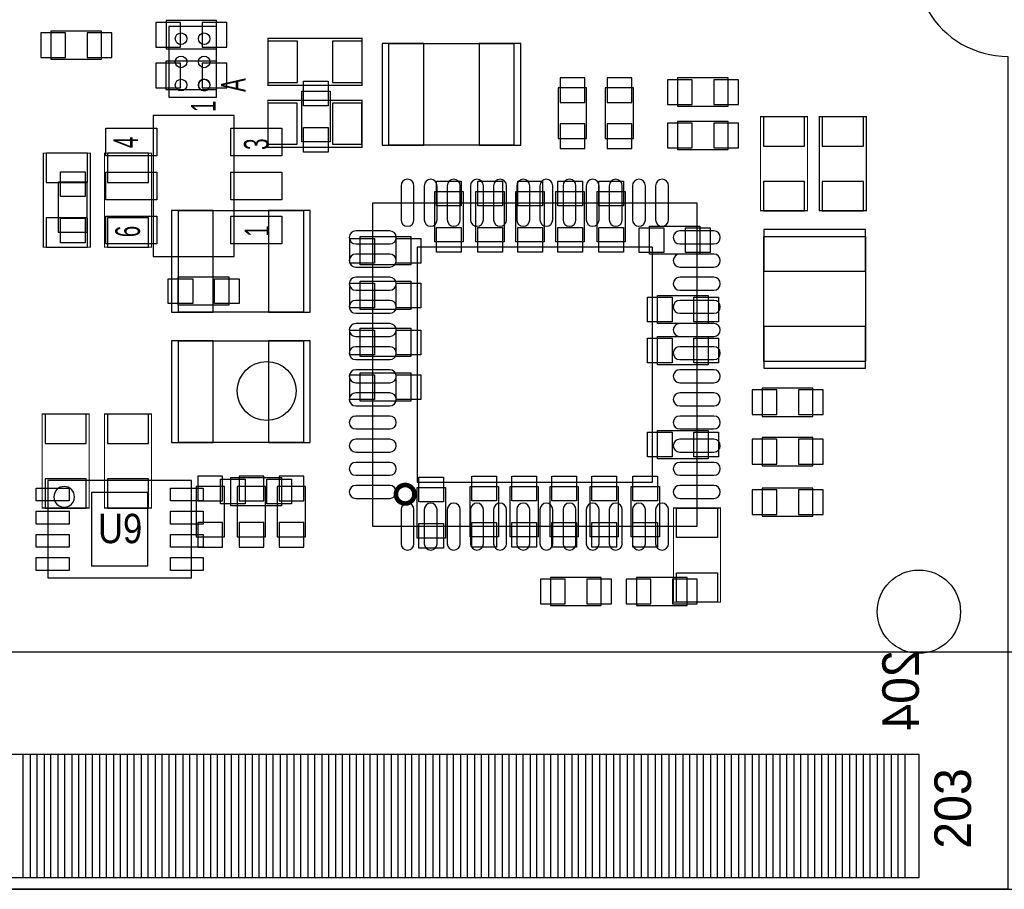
# Model space of a CAD drawing. Extents: x -8.5 to 88.7, y 0 to 55.1.
# Tile 5 of 8: x 46.3 to 67.5, y 0 to 18.8. Entities that reach past the tile are written whole.
import ezdxf
from ezdxf.enums import TextEntityAlignment as Align

# ---------------------------------------------------------------- set-up
doc = ezdxf.new("R2010")
doc.units = 0
for name, color, linetype in [('BG_OUTLINE', 80, 'CONTINUOUS'), ('PG_ASSEMBLY_BOTTOM', 30, 'CONTINUOUS'), ('PG_ASSEMBLY_TOP', 23, 'CONTINUOUS'), ('PIN_BOTTOM', 211, 'CONTINUOUS'), ('PIN_TOP', 153, 'CONTINUOUS')]:
    doc.layers.add(name, color=color, linetype=linetype)

msp = doc.modelspace()

# ---------------------------------------------------------------- linework, layer by layer
at = {"layer": 'BG_OUTLINE'}
for points in [[(67.600068, 0), (25.299924, 0), (25.299924, 3.75412, 0.414116), (24.800052, 4.253992, 0.414221), (24.299926, 3.75412), (24.299926, 0), (0, 0), (0, 17.999964, 0.41415), (1.999996, 19.99996, 0.414214), (0, 21.999956), (0, 38.599872), (67.600068, 38.599872), (67.600068, 21.999956, 1.000034), (67.600068, 17.999964)], [(67.600068, 0), (25.299924, 0), (25.299924, 3.75412, 0.414116), (24.800052, 4.253992, 0.414221), (24.299926, 3.75412), (24.299926, 0), (0, 0), (0, 17.999964, 0.41415), (1.999996, 19.99996, 0.414214), (0, 21.999956), (0, 38.599872), (67.600068, 38.599872), (67.600068, 21.999956, 1.000034), (67.600068, 17.999964)], [(67.600068, 0), (25.299924, 0), (25.299924, 3.75412, 0.414116), (24.800052, 4.253992, 0.414219), (24.299926, 3.75412), (24.299926, 0), (0, 0), (0, 17.999964, 0.414152), (1.999996, 19.99996, 0.414214), (0, 21.999956), (0, 38.599872), (67.600068, 38.599872), (67.600068, 21.999956, 1.000035), (67.600068, 17.999964)]]:
    msp.add_lwpolyline(points, format="xyb", close=True, dxfattribs=at)
at = {"layer": 'PG_ASSEMBLY_BOTTOM'}
for points in [[(49.41316, 18.16354), (50.50536, 18.16354), (50.50536, 18.77314), (49.41316, 18.77314), (49.41316, 18.16354)], [(46.9265, 17.937226), (48.0187, 17.937226), (48.0187, 18.546826), (46.9265, 18.546826), (46.9265, 17.937226)], [(54.228492, 18.279618), (56.928512, 18.279618), (56.928512, 16.079724), (54.228492, 16.079724), (54.228492, 18.279618)], [(50.50282, 17.8943), (49.41062, 17.8943), (49.41062, 17.2847), (50.50282, 17.2847), (50.50282, 17.8943)], [(60.4647, 16.925544), (61.5569, 16.925544), (61.5569, 17.535144), (60.4647, 17.535144), (60.4647, 16.925544)], [(58.4962, 16.227044), (58.4962, 17.319244), (57.8866, 17.319244), (57.8866, 16.227044), (58.4962, 16.227044)], [(59.5122, 16.227044), (59.5122, 17.319244), (58.9026, 17.319244), (58.9026, 16.227044), (59.5122, 16.227044)], [(61.5569, 16.595344), (60.4647, 16.595344), (60.4647, 15.985744), (61.5569, 15.985744), (61.5569, 16.595344)], [(49.67859, 14.672818), (52.37861, 14.672818), (52.37861, 12.472924), (49.67859, 12.472924), (49.67859, 14.672818)], [(62.323726, 11.409934), (62.323726, 14.109954), (64.52362, 14.109954), (64.52362, 11.409934), (62.323726, 11.409934)], [(49.67859, 11.853418), (52.37861, 11.853418), (52.37861, 9.653524), (49.67859, 9.653524), (49.67859, 11.853418)], [(62.2935, 10.219944), (63.3857, 10.219944), (63.3857, 10.829544), (62.2935, 10.829544), (62.2935, 10.219944)], [(62.2935, 9.153144), (63.3857, 9.153144), (63.3857, 9.762744), (62.2935, 9.762744), (62.2935, 9.153144)], [(50.0634, 8.708644), (50.0634, 7.616444), (50.673, 7.616444), (50.673, 8.708644), (50.0634, 8.708644)], [(50.9524, 8.708644), (50.9524, 7.616444), (51.562, 7.616444), (51.562, 8.708644), (50.9524, 8.708644)], [(51.816, 8.708644), (51.816, 7.616444), (52.4256, 7.616444), (52.4256, 8.708644), (51.816, 8.708644)], [(62.2935, 8.060944), (63.3857, 8.060944), (63.3857, 8.670544), (62.2935, 8.670544), (62.2935, 8.060944)], [(57.7215, 6.130544), (58.8137, 6.130544), (58.8137, 6.740144), (57.7215, 6.740144), (57.7215, 6.130544)], [(59.5757, 6.130544), (60.6679, 6.130544), (60.6679, 6.740144), (59.5757, 6.740144), (59.5757, 6.130544)]]:
    msp.add_lwpolyline(points, dxfattribs=at)
at = {"layer": 'PG_ASSEMBLY_BOTTOM', "const_width": 0.0254}
for points in [[(51.614832, 17.375886), (53.646832, 17.375886), (53.646832, 18.391886), (51.614832, 18.391886), (51.614832, 17.375886)], [(51.6128, 16.036544), (53.6448, 16.036544), (53.6448, 17.052544), (51.6128, 17.052544), (51.6128, 16.036544)], [(62.2554, 16.696944), (62.2554, 14.664944), (63.2714, 14.664944), (63.2714, 16.696944), (62.2554, 16.696944)], [(63.5254, 16.696944), (63.5254, 14.664944), (64.5414, 14.664944), (64.5414, 16.696944), (63.5254, 16.696944)], [(46.7614, 15.909544), (46.7614, 13.877544), (47.7774, 13.877544), (47.7774, 15.909544), (46.7614, 15.909544)], [(48.0822, 15.909544), (48.0822, 13.877544), (49.0982, 13.877544), (49.0982, 15.909544), (48.0822, 15.909544)], [(47.752, 8.238744), (47.752, 10.270744), (46.736, 10.270744), (46.736, 8.238744), (47.752, 8.238744)], [(49.0982, 8.238744), (49.0982, 10.270744), (48.0822, 10.270744), (48.0822, 8.238744), (49.0982, 8.238744)]]:
    msp.add_lwpolyline(points, dxfattribs=at)
at = {"layer": 'PG_ASSEMBLY_BOTTOM'}
msp.add_lwpolyline([(53.87848, 14.837664), (60.87872, 14.837664), (60.87872, 7.837424), (53.87848, 7.837424)], close=True, dxfattribs=at)
at = {"layer": 'PG_ASSEMBLY_BOTTOM', "const_width": 0.100076}
msp.add_lwpolyline([(54.578504, 8.33755, -0.414225), (54.378606, 8.537448, -0.414628), (54.578504, 8.7376, -0.414202), (54.778656, 8.537448, -0.414628), (54.578504, 8.33755)], format="xyb", dxfattribs=at)
at = {"layer": 'PG_ASSEMBLY_TOP'}
for points in [[(50.502312, 18.646648), (49.472088, 18.646648), (49.472088, 17.116552), (50.502312, 17.116552), (50.502312, 18.646648)], [(52.34686, 16.1544), (52.34686, 17.2466), (52.95646, 17.2466), (52.95646, 16.1544), (52.34686, 16.1544)], [(50.88763, 13.673328), (50.88763, 16.72336), (49.13757, 16.72336), (49.13757, 13.673328), (50.88763, 13.673328)], [(47.7012, 15.287244), (47.7012, 14.195044), (47.0916, 14.195044), (47.0916, 15.287244), (47.7012, 15.287244)], [(55.8292, 15.084044), (55.8292, 13.991844), (55.2196, 13.991844), (55.2196, 15.084044), (55.8292, 15.084044)], [(56.7182, 15.084044), (56.7182, 13.991844), (56.1086, 13.991844), (56.1086, 15.084044), (56.7182, 15.084044)], [(57.5818, 15.084044), (57.5818, 13.991844), (56.9722, 13.991844), (56.9722, 15.084044), (57.5818, 15.084044)], [(58.4454, 15.084044), (58.4454, 13.991844), (57.8358, 13.991844), (57.8358, 15.084044), (58.4454, 15.084044)], [(59.3344, 15.084044), (59.3344, 13.991844), (58.7248, 13.991844), (58.7248, 15.084044), (59.3344, 15.084044)], [(60.9473, 13.725144), (59.8551, 13.725144), (59.8551, 14.334744), (60.9473, 14.334744), (60.9473, 13.725144)], [(53.6067, 14.106144), (54.6989, 14.106144), (54.6989, 13.496544), (53.6067, 13.496544), (53.6067, 14.106144)], [(49.67732, 13.2334), (50.76952, 13.2334), (50.76952, 12.6238), (49.67732, 12.6238), (49.67732, 13.2334)], [(53.6067, 13.140944), (54.6989, 13.140944), (54.6989, 12.531344), (53.6067, 12.531344), (53.6067, 13.140944)], [(61.1251, 12.226544), (60.0329, 12.226544), (60.0329, 12.836144), (61.1251, 12.836144), (61.1251, 12.226544)], [(53.6067, 12.124944), (54.6989, 12.124944), (54.6989, 11.515344), (53.6067, 11.515344), (53.6067, 12.124944)], [(61.1251, 11.337544), (60.0329, 11.337544), (60.0329, 11.947144), (61.1251, 11.947144), (61.1251, 11.337544)], [(53.6067, 11.159744), (54.6989, 11.159744), (54.6989, 10.550144), (53.6067, 10.550144), (53.6067, 11.159744)], [(61.1251, 9.305544), (60.0329, 9.305544), (60.0329, 9.915144), (61.1251, 9.915144), (61.1251, 9.305544)], [(46.862492, 8.83158), (46.862492, 6.731508), (49.962308, 6.731508), (49.962308, 8.83158), (46.862492, 8.83158)], [(50.8127, 8.899144), (51.9049, 8.899144), (51.9049, 8.289544), (50.8127, 8.289544), (50.8127, 8.899144)], [(54.8386, 7.591044), (54.8386, 8.683244), (55.4482, 8.683244), (55.4482, 7.591044), (54.8386, 7.591044)], [(55.9816, 7.616444), (55.9816, 8.708644), (56.5912, 8.708644), (56.5912, 7.616444), (55.9816, 7.616444)], [(56.8452, 7.616444), (56.8452, 8.708644), (57.4548, 8.708644), (57.4548, 7.616444), (56.8452, 7.616444)], [(57.7088, 7.616444), (57.7088, 8.708644), (58.3184, 8.708644), (58.3184, 7.616444), (57.7088, 7.616444)], [(58.5724, 7.616444), (58.5724, 8.708644), (59.182, 8.708644), (59.182, 7.616444), (58.5724, 7.616444)], [(59.4614, 7.616444), (59.4614, 8.708644), (60.071, 8.708644), (60.071, 7.616444), (59.4614, 7.616444)], [(0.001016, 0), (0.001016, 5.129022), (67.750944, 5.129022), (67.750944, 0)], [(25.30094, 0), (67.750944, 0)]]:
    msp.add_lwpolyline(points, dxfattribs=at)
msp.add_lwpolyline([(50.362358, 17.381474, 0.999991), (50.112168, 17.381728, 1.000009), (50.362358, 17.381474)], format="xyb", dxfattribs=at)
msp.add_lwpolyline([(47.43577, 8.481568, 1), (46.98903, 8.48152, 1)], format="xyb", close=True, dxfattribs=at)
at = {"layer": 'PG_ASSEMBLY_TOP', "const_width": 0.0254}
msp.add_lwpolyline([(61.3918, 8.238744), (61.3918, 6.206744), (60.3758, 6.206744), (60.3758, 8.238744), (61.3918, 8.238744)], dxfattribs=at)
at = {"layer": 'PIN_BOTTOM'}
for points in [[(49.192434, 18.73504), (49.192434, 18.20164), (49.725834, 18.20164), (49.725834, 18.73504)], [(50.192686, 18.73504), (50.192686, 18.20164), (50.726086, 18.20164), (50.726086, 18.73504)], [(46.705774, 18.508726), (46.705774, 17.975326), (47.239174, 17.975326), (47.239174, 18.508726)], [(47.706026, 18.508726), (47.706026, 17.975326), (48.239426, 17.975326), (48.239426, 18.508726)], [(52.249832, 17.439386), (52.249832, 18.328386), (51.614832, 18.328386), (51.614832, 17.439386)], [(53.646832, 17.439386), (53.646832, 18.328386), (53.011832, 18.328386), (53.011832, 17.439386)], [(54.078505, 18.279491), (54.078505, 16.079597), (54.978427, 16.079597), (54.978427, 18.279491)], [(56.178577, 18.279491), (56.178577, 16.079597), (57.078499, 16.079597), (57.078499, 18.279491)], [(49.723294, 17.3228), (49.723294, 17.8562), (49.189894, 17.8562), (49.189894, 17.3228)], [(50.723546, 17.3228), (50.723546, 17.8562), (50.190146, 17.8562), (50.190146, 17.3228)], [(57.9247, 17.00657), (58.4581, 17.00657), (58.4581, 17.53997), (57.9247, 17.53997)], [(58.9407, 17.00657), (59.4741, 17.00657), (59.4741, 17.53997), (58.9407, 17.53997)], [(60.243974, 17.497044), (60.243974, 16.963644), (60.777374, 16.963644), (60.777374, 17.497044)], [(61.244226, 17.497044), (61.244226, 16.963644), (61.777626, 16.963644), (61.777626, 17.497044)], [(52.2478, 16.100044), (52.2478, 16.989044), (51.6128, 16.989044), (51.6128, 16.100044)], [(53.6448, 16.100044), (53.6448, 16.989044), (53.0098, 16.989044), (53.0098, 16.100044)], [(62.3189, 16.061944), (63.2079, 16.061944), (63.2079, 16.696944), (62.3189, 16.696944)], [(63.5889, 16.061944), (64.4779, 16.061944), (64.4779, 16.696944), (63.5889, 16.696944)], [(57.9247, 16.006318), (58.4581, 16.006318), (58.4581, 16.539718), (57.9247, 16.539718)], [(58.9407, 16.006318), (59.4741, 16.006318), (59.4741, 16.539718), (58.9407, 16.539718)], [(60.777374, 16.023844), (60.777374, 16.557244), (60.243974, 16.557244), (60.243974, 16.023844)], [(61.777626, 16.023844), (61.777626, 16.557244), (61.244226, 16.557244), (61.244226, 16.023844)], [(46.8249, 15.274544), (47.7139, 15.274544), (47.7139, 15.909544), (46.8249, 15.909544)], [(48.1457, 15.274544), (49.0347, 15.274544), (49.0347, 15.909544), (48.1457, 15.909544)], [(62.3189, 14.664944), (63.2079, 14.664944), (63.2079, 15.299944), (62.3189, 15.299944)], [(63.5889, 14.664944), (64.4779, 14.664944), (64.4779, 15.299944), (63.5889, 15.299944)], [(46.8249, 13.877544), (47.7139, 13.877544), (47.7139, 14.512544), (46.8249, 14.512544)], [(48.1457, 13.877544), (49.0347, 13.877544), (49.0347, 14.512544), (48.1457, 14.512544)], [(49.528603, 14.672691), (49.528603, 12.472797), (50.428525, 12.472797), (50.428525, 14.672691)], [(51.628675, 14.672691), (51.628675, 12.472797), (52.528597, 12.472797), (52.528597, 14.672691)], [(62.323853, 13.360019), (64.523747, 13.360019), (64.523747, 14.259941), (62.323853, 14.259941)], [(54.8386, 13.877544), (54.8386, 8.797544), (59.9186, 8.797544), (59.9186, 13.877544)], [(62.323853, 11.259947), (64.523747, 11.259947), (64.523747, 12.159869), (62.323853, 12.159869)], [(49.528603, 11.853291), (49.528603, 9.653397), (50.428525, 9.653397), (50.428525, 11.853291)], [(51.628675, 11.853291), (51.628675, 9.653397), (52.528597, 9.653397), (52.528597, 11.853291)], [(62.072774, 10.791444), (62.072774, 10.258044), (62.606174, 10.258044), (62.606174, 10.791444)], [(63.073026, 10.791444), (63.073026, 10.258044), (63.606426, 10.258044), (63.606426, 10.791444)], [(47.6885, 10.270744), (46.7995, 10.270744), (46.7995, 9.635744), (47.6885, 9.635744)], [(49.0347, 10.270744), (48.1457, 10.270744), (48.1457, 9.635744), (49.0347, 9.635744)], [(62.072774, 9.724644), (62.072774, 9.191244), (62.606174, 9.191244), (62.606174, 9.724644)], [(63.073026, 9.724644), (63.073026, 9.191244), (63.606426, 9.191244), (63.606426, 9.724644)], [(47.6885, 8.873744), (46.7995, 8.873744), (46.7995, 8.238744), (47.6885, 8.238744)], [(49.0347, 8.873744), (48.1457, 8.873744), (48.1457, 8.238744), (49.0347, 8.238744)], [(50.6349, 8.92937), (50.1015, 8.92937), (50.1015, 8.39597), (50.6349, 8.39597)], [(51.5239, 8.92937), (50.9905, 8.92937), (50.9905, 8.39597), (51.5239, 8.39597)], [(52.3875, 8.92937), (51.8541, 8.92937), (51.8541, 8.39597), (52.3875, 8.39597)], [(62.072774, 8.632444), (62.072774, 8.099044), (62.606174, 8.099044), (62.606174, 8.632444)], [(63.073026, 8.632444), (63.073026, 8.099044), (63.606426, 8.099044), (63.606426, 8.632444)], [(50.6349, 7.929118), (50.1015, 7.929118), (50.1015, 7.395718), (50.6349, 7.395718)], [(51.5239, 7.929118), (50.9905, 7.929118), (50.9905, 7.395718), (51.5239, 7.395718)], [(52.3875, 7.929118), (51.8541, 7.929118), (51.8541, 7.395718), (52.3875, 7.395718)], [(57.500774, 6.702044), (57.500774, 6.168644), (58.034174, 6.168644), (58.034174, 6.702044)], [(58.501026, 6.702044), (58.501026, 6.168644), (59.034426, 6.168644), (59.034426, 6.702044)], [(59.354974, 6.702044), (59.354974, 6.168644), (59.888374, 6.168644), (59.888374, 6.702044)], [(60.355226, 6.702044), (60.355226, 6.168644), (60.888626, 6.168644), (60.888626, 6.702044)], [(46.025816, 0.25019), (46.025816, 2.91719), (46.475904, 2.91719), (46.475904, 0.25019)], [(46.626018, 0.25019), (46.626018, 2.91719), (47.076106, 2.91719), (47.076106, 0.25019)], [(47.225966, 0.25019), (47.225966, 2.91719), (47.676054, 2.91719), (47.676054, 0.25019)], [(47.825914, 0.25019), (47.825914, 2.91719), (48.276002, 2.91719), (48.276002, 0.25019)], [(48.425862, 0.25019), (48.425862, 2.91719), (48.87595, 2.91719), (48.87595, 0.25019)], [(49.02581, 0.25019), (49.02581, 2.91719), (49.475898, 2.91719), (49.475898, 0.25019)], [(49.626012, 0.25019), (49.626012, 2.91719), (50.0761, 2.91719), (50.0761, 0.25019)], [(50.22596, 0.25019), (50.22596, 2.91719), (50.676048, 2.91719), (50.676048, 0.25019)], [(50.825908, 0.25019), (50.825908, 2.91719), (51.275996, 2.91719), (51.275996, 0.25019)], [(51.425856, 0.25019), (51.425856, 2.91719), (51.875944, 2.91719), (51.875944, 0.25019)], [(52.026058, 0.25019), (52.026058, 2.91719), (52.476146, 2.91719), (52.476146, 0.25019)], [(52.626006, 0.25019), (52.626006, 2.91719), (53.076094, 2.91719), (53.076094, 0.25019)], [(53.225954, 0.25019), (53.225954, 2.91719), (53.676042, 2.91719), (53.676042, 0.25019)], [(53.825902, 0.25019), (53.825902, 2.91719), (54.27599, 2.91719), (54.27599, 0.25019)], [(54.42585, 0.25019), (54.42585, 2.91719), (54.875938, 2.91719), (54.875938, 0.25019)], [(55.026052, 0.25019), (55.026052, 2.91719), (55.47614, 2.91719), (55.47614, 0.25019)], [(55.626, 0.25019), (55.626, 2.91719), (56.076088, 2.91719), (56.076088, 0.25019)], [(56.225948, 0.25019), (56.225948, 2.91719), (56.676036, 2.91719), (56.676036, 0.25019)], [(56.825896, 0.25019), (56.825896, 2.91719), (57.275984, 2.91719), (57.275984, 0.25019)], [(57.425844, 0.25019), (57.425844, 2.91719), (57.875932, 2.91719), (57.875932, 0.25019)], [(58.026046, 0.25019), (58.026046, 2.91719), (58.476134, 2.91719), (58.476134, 0.25019)], [(58.625994, 0.25019), (58.625994, 2.91719), (59.076082, 2.91719), (59.076082, 0.25019)], [(59.225942, 0.25019), (59.225942, 2.91719), (59.67603, 2.91719), (59.67603, 0.25019)], [(59.82589, 0.25019), (59.82589, 2.91719), (60.275978, 2.91719), (60.275978, 0.25019)], [(60.425838, 0.25019), (60.425838, 2.91719), (60.875926, 2.91719), (60.875926, 0.25019)], [(61.02604, 0.25019), (61.02604, 2.91719), (61.476128, 2.91719), (61.476128, 0.25019)], [(61.625988, 0.25019), (61.625988, 2.91719), (62.076076, 2.91719), (62.076076, 0.25019)], [(62.225936, 0.25019), (62.225936, 2.91719), (62.676024, 2.91719), (62.676024, 0.25019)], [(62.825884, 0.25019), (62.825884, 2.91719), (63.275972, 2.91719), (63.275972, 0.25019)], [(63.425832, 0.25019), (63.425832, 2.91719), (63.87592, 2.91719), (63.87592, 0.25019)], [(64.026034, 0.25019), (64.026034, 2.91719), (64.476122, 2.91719), (64.476122, 0.25019)], [(64.625982, 0.25019), (64.625982, 2.91719), (65.07607, 2.91719), (65.07607, 0.25019)], [(65.22593, 0.25019), (65.22593, 2.91719), (65.676018, 2.91719), (65.676018, 0.25019)]]:
    msp.add_lwpolyline(points, close=True, dxfattribs=at)
for points in [[(54.768242, 14.469364), (54.768242, 15.205964, 1), (54.488842, 15.205964), (54.488842, 14.469364, 1)], [(55.268368, 14.469364), (55.268368, 15.205964, 1), (54.988968, 15.205964), (54.988968, 14.469364, 1)], [(55.76824, 14.469364), (55.76824, 15.205964, 1), (55.48884, 15.205964), (55.48884, 14.469364, 1)], [(56.268366, 14.469364), (56.268366, 15.205964, 1), (55.988966, 15.205964), (55.988966, 14.469364, 1)], [(56.768238, 14.469364), (56.768238, 15.205964, 1), (56.488838, 15.205964), (56.488838, 14.469364, 1)], [(57.268364, 14.469364), (57.268364, 15.205964, 1), (56.988964, 15.205964), (56.988964, 14.469364, 1)], [(57.768236, 14.469364), (57.768236, 15.205964, 1), (57.488836, 15.205964), (57.488836, 14.469364, 1)], [(58.268362, 14.469364), (58.268362, 15.205964, 1), (57.988962, 15.205964), (57.988962, 14.469364, 1)], [(58.768234, 14.469364), (58.768234, 15.205964, 1), (58.488834, 15.205964), (58.488834, 14.469364, 1)], [(59.26836, 14.469364), (59.26836, 15.205964, 1), (58.98896, 15.205964), (58.98896, 14.469364, 1)], [(59.768232, 14.469364), (59.768232, 15.205964, 1), (59.488832, 15.205964), (59.488832, 14.469364, 1)], [(60.268358, 14.469364), (60.268358, 15.205964, 1), (59.988958, 15.205964), (59.988958, 14.469364, 1)], [(54.24678, 14.227302), (53.51018, 14.227302, 1), (53.51018, 13.947902), (54.24678, 13.947902, 1)], [(61.24702, 14.227302), (60.51042, 14.227302, 1), (60.51042, 13.947902), (61.24702, 13.947902, 1)], [(54.24678, 13.727176), (53.51018, 13.727176, 1), (53.51018, 13.447776), (54.24678, 13.447776, 1)], [(61.24702, 13.727176), (60.51042, 13.727176, 1), (60.51042, 13.447776), (61.24702, 13.447776, 1)], [(54.24678, 13.227304), (53.51018, 13.227304, 1), (53.51018, 12.947904), (54.24678, 12.947904, 1)], [(61.24702, 13.227304), (60.51042, 13.227304, 1), (60.51042, 12.947904), (61.24702, 12.947904, 1)], [(54.24678, 12.727178), (53.51018, 12.727178, 1), (53.51018, 12.447778), (54.24678, 12.447778, 1)], [(61.24702, 12.727178), (60.51042, 12.727178, 1), (60.51042, 12.447778), (61.24702, 12.447778, 1)], [(54.24678, 12.227306), (53.51018, 12.227306, 1), (53.51018, 11.947906), (54.24678, 11.947906, 1)], [(61.24702, 12.227306), (60.51042, 12.227306, 1), (60.51042, 11.947906), (61.24702, 11.947906, 1)], [(54.24678, 11.72718), (53.51018, 11.72718, 1), (53.51018, 11.44778), (54.24678, 11.44778, 1)], [(61.24702, 11.72718), (60.51042, 11.72718, 1), (60.51042, 11.44778), (61.24702, 11.44778, 1)], [(54.24678, 11.227308), (53.51018, 11.227308, 1), (53.51018, 10.947908), (54.24678, 10.947908, 1)], [(61.24702, 11.227308), (60.51042, 11.227308, 1), (60.51042, 10.947908), (61.24702, 10.947908, 1)], [(54.24678, 10.727182), (53.51018, 10.727182, 1), (53.51018, 10.447782), (54.24678, 10.447782, 1)], [(61.24702, 10.727182), (60.51042, 10.727182, 1), (60.51042, 10.447782), (61.24702, 10.447782, 1)], [(54.24678, 10.22731), (53.51018, 10.22731, 1), (53.51018, 9.94791), (54.24678, 9.94791, 1)], [(61.24702, 10.22731), (60.51042, 10.22731, 1), (60.51042, 9.94791), (61.24702, 9.94791, 1)], [(54.24678, 9.727184), (53.51018, 9.727184, 1), (53.51018, 9.447784), (54.24678, 9.447784, 1)], [(61.24702, 9.727184), (60.51042, 9.727184, 1), (60.51042, 9.447784), (61.24702, 9.447784, 1)], [(54.24678, 9.227312), (53.51018, 9.227312, 1), (53.51018, 8.947912), (54.24678, 8.947912, 1)], [(61.24702, 9.227312), (60.51042, 9.227312, 1), (60.51042, 8.947912), (61.24702, 8.947912, 1)], [(54.24678, 8.727186), (53.51018, 8.727186, 1), (53.51018, 8.447786), (54.24678, 8.447786, 1)], [(61.24702, 8.727186), (60.51042, 8.727186, 1), (60.51042, 8.447786), (61.24702, 8.447786, 1)], [(54.768242, 7.469124), (54.768242, 8.205724, 1), (54.488842, 8.205724), (54.488842, 7.469124, 1)], [(55.268368, 7.469124), (55.268368, 8.205724, 1), (54.988968, 8.205724), (54.988968, 7.469124, 1)], [(55.76824, 7.469124), (55.76824, 8.205724, 1), (55.48884, 8.205724), (55.48884, 7.469124, 1)], [(56.268366, 7.469124), (56.268366, 8.205724, 1), (55.988966, 8.205724), (55.988966, 7.469124, 1)], [(56.768238, 7.469124), (56.768238, 8.205724, 1), (56.488838, 8.205724), (56.488838, 7.469124, 1)], [(57.268364, 7.469124), (57.268364, 8.205724, 1), (56.988964, 8.205724), (56.988964, 7.469124, 1)], [(57.768236, 7.469124), (57.768236, 8.205724, 1), (57.488836, 8.205724), (57.488836, 7.469124, 1)], [(58.268362, 7.469124), (58.268362, 8.205724, 1), (57.988962, 8.205724), (57.988962, 7.469124, 1)], [(58.768234, 7.469124), (58.768234, 8.205724, 1), (58.488834, 8.205724), (58.488834, 7.469124, 1)], [(59.26836, 7.469124), (59.26836, 8.205724, 1), (58.98896, 8.205724), (58.98896, 7.469124, 1)], [(59.768232, 7.469124), (59.768232, 8.205724, 1), (59.488832, 8.205724), (59.488832, 7.469124, 1)], [(60.268358, 7.469124), (60.268358, 8.205724, 1), (59.988958, 8.205724), (59.988958, 7.469124, 1)]]:
    msp.add_lwpolyline(points, format="xyb", close=True, dxfattribs=at)
msp.add_circle((65.676018, 5.999988), 0.900049, dxfattribs=at)
at = {"layer": 'PIN_TOP'}
for points in [[(52.91836, 16.933926), (52.38496, 16.933926), (52.38496, 17.467326), (52.91836, 17.467326)], [(49.212627, 15.84833), (48.112553, 15.84833), (48.112553, 16.448278), (49.212627, 16.448278)], [(51.912647, 15.84833), (50.812573, 15.84833), (50.812573, 16.448278), (51.912647, 16.448278)], [(52.91836, 15.933674), (52.38496, 15.933674), (52.38496, 16.467074), (52.91836, 16.467074)], [(47.1297, 15.50797), (47.6631, 15.50797), (47.6631, 14.97457), (47.1297, 14.97457)], [(49.212627, 14.89837), (48.112553, 14.89837), (48.112553, 15.498318), (49.212627, 15.498318)], [(51.912647, 14.89837), (50.812573, 14.89837), (50.812573, 15.498318), (51.912647, 15.498318)], [(55.2577, 15.30477), (55.7911, 15.30477), (55.7911, 14.77137), (55.2577, 14.77137)], [(56.1467, 15.30477), (56.6801, 15.30477), (56.6801, 14.77137), (56.1467, 14.77137)], [(57.0103, 15.30477), (57.5437, 15.30477), (57.5437, 14.77137), (57.0103, 14.77137)], [(57.8739, 15.30477), (58.4073, 15.30477), (58.4073, 14.77137), (57.8739, 14.77137)], [(58.7629, 15.30477), (59.2963, 15.30477), (59.2963, 14.77137), (58.7629, 14.77137)], [(47.1297, 14.507718), (47.6631, 14.507718), (47.6631, 13.974318), (47.1297, 13.974318)], [(49.212627, 13.94841), (48.112553, 13.94841), (48.112553, 14.548358), (49.212627, 14.548358)], [(51.912647, 13.94841), (50.812573, 13.94841), (50.812573, 14.548358), (51.912647, 14.548358)], [(55.2577, 14.304518), (55.7911, 14.304518), (55.7911, 13.771118), (55.2577, 13.771118)], [(56.1467, 14.304518), (56.6801, 14.304518), (56.6801, 13.771118), (56.1467, 13.771118)], [(57.0103, 14.304518), (57.5437, 14.304518), (57.5437, 13.771118), (57.0103, 13.771118)], [(57.8739, 14.304518), (58.4073, 14.304518), (58.4073, 13.771118), (57.8739, 13.771118)], [(58.7629, 14.304518), (59.2963, 14.304518), (59.2963, 13.771118), (58.7629, 13.771118)], [(60.167774, 14.296644), (60.167774, 13.763244), (59.634374, 13.763244), (59.634374, 14.296644)], [(61.168026, 14.296644), (61.168026, 13.763244), (60.634626, 13.763244), (60.634626, 14.296644)], [(53.385974, 13.534644), (53.385974, 14.068044), (53.919374, 14.068044), (53.919374, 13.534644)], [(54.386226, 13.534644), (54.386226, 14.068044), (54.919626, 14.068044), (54.919626, 13.534644)], [(49.456594, 12.6619), (49.456594, 13.1953), (49.989994, 13.1953), (49.989994, 12.6619)], [(50.456846, 12.6619), (50.456846, 13.1953), (50.990246, 13.1953), (50.990246, 12.6619)], [(53.385974, 12.569444), (53.385974, 13.102844), (53.919374, 13.102844), (53.919374, 12.569444)], [(54.386226, 12.569444), (54.386226, 13.102844), (54.919626, 13.102844), (54.919626, 12.569444)], [(60.345574, 12.798044), (60.345574, 12.264644), (59.812174, 12.264644), (59.812174, 12.798044)], [(61.345826, 12.798044), (61.345826, 12.264644), (60.812426, 12.264644), (60.812426, 12.798044)], [(53.385974, 11.553444), (53.385974, 12.086844), (53.919374, 12.086844), (53.919374, 11.553444)], [(54.386226, 11.553444), (54.386226, 12.086844), (54.919626, 12.086844), (54.919626, 11.553444)], [(60.345574, 11.909044), (60.345574, 11.375644), (59.812174, 11.375644), (59.812174, 11.909044)], [(61.345826, 11.909044), (61.345826, 11.375644), (60.812426, 11.375644), (60.812426, 11.909044)], [(53.385974, 10.588244), (53.385974, 11.121644), (53.919374, 11.121644), (53.919374, 10.588244)], [(54.386226, 10.588244), (54.386226, 11.121644), (54.919626, 11.121644), (54.919626, 10.588244)], [(60.345574, 9.877044), (60.345574, 9.343644), (59.812174, 9.343644), (59.812174, 9.877044)], [(61.345826, 9.877044), (61.345826, 9.343644), (60.812426, 9.343644), (60.812426, 9.877044)], [(50.591974, 8.327644), (50.591974, 8.861044), (51.125374, 8.861044), (51.125374, 8.327644)], [(51.592226, 8.327644), (51.592226, 8.861044), (52.125626, 8.861044), (52.125626, 8.327644)], [(55.4101, 8.37057), (54.8767, 8.37057), (54.8767, 8.90397), (55.4101, 8.90397)], [(56.5531, 8.39597), (56.0197, 8.39597), (56.0197, 8.92937), (56.5531, 8.92937)], [(57.4167, 8.39597), (56.8833, 8.39597), (56.8833, 8.92937), (57.4167, 8.92937)], [(58.2803, 8.39597), (57.7469, 8.39597), (57.7469, 8.92937), (58.2803, 8.92937)], [(59.1439, 8.39597), (58.6105, 8.39597), (58.6105, 8.92937), (59.1439, 8.92937)], [(60.0329, 8.39597), (59.4995, 8.39597), (59.4995, 8.92937), (60.0329, 8.92937)], [(46.606714, 8.391906), (46.606714, 8.671306), (47.317914, 8.671306), (47.317914, 8.391906)], [(49.012348, 6.981571), (47.812452, 6.981571), (47.812452, 8.581517), (49.012348, 8.581517)], [(49.506886, 8.391906), (49.506886, 8.671306), (50.218086, 8.671306), (50.218086, 8.391906)], [(46.606714, 7.89178), (46.606714, 8.17118), (47.317914, 8.17118), (47.317914, 7.89178)], [(49.506886, 7.89178), (49.506886, 8.17118), (50.218086, 8.17118), (50.218086, 7.89178)], [(61.3283, 7.603744), (60.4393, 7.603744), (60.4393, 8.238744), (61.3283, 8.238744)], [(55.4101, 7.370318), (54.8767, 7.370318), (54.8767, 7.903718), (55.4101, 7.903718)], [(56.5531, 7.395718), (56.0197, 7.395718), (56.0197, 7.929118), (56.5531, 7.929118)], [(57.4167, 7.395718), (56.8833, 7.395718), (56.8833, 7.929118), (57.4167, 7.929118)], [(58.2803, 7.395718), (57.7469, 7.395718), (57.7469, 7.929118), (58.2803, 7.929118)], [(59.1439, 7.395718), (58.6105, 7.395718), (58.6105, 7.929118), (59.1439, 7.929118)], [(60.0329, 7.395718), (59.4995, 7.395718), (59.4995, 7.929118), (60.0329, 7.929118)], [(46.606714, 7.391908), (46.606714, 7.671308), (47.317914, 7.671308), (47.317914, 7.391908)], [(49.506886, 7.391908), (49.506886, 7.671308), (50.218086, 7.671308), (50.218086, 7.391908)], [(46.606714, 6.891782), (46.606714, 7.171182), (47.317914, 7.171182), (47.317914, 6.891782)], [(49.506886, 6.891782), (49.506886, 7.171182), (50.218086, 7.171182), (50.218086, 6.891782)], [(61.3283, 6.206744), (60.4393, 6.206744), (60.4393, 6.841744), (61.3283, 6.841744)], [(46.326044, 0.25019), (46.326044, 2.91719), (46.776132, 2.91719), (46.776132, 0.25019)], [(46.925992, 0.25019), (46.925992, 2.91719), (47.37608, 2.91719), (47.37608, 0.25019)], [(47.52594, 0.25019), (47.52594, 2.91719), (47.976028, 2.91719), (47.976028, 0.25019)], [(48.125888, 0.25019), (48.125888, 2.91719), (48.575976, 2.91719), (48.575976, 0.25019)], [(48.725836, 0.25019), (48.725836, 2.91719), (49.175924, 2.91719), (49.175924, 0.25019)], [(49.326038, 0.25019), (49.326038, 2.91719), (49.776126, 2.91719), (49.776126, 0.25019)], [(49.925986, 0.25019), (49.925986, 2.91719), (50.376074, 2.91719), (50.376074, 0.25019)], [(50.525934, 0.25019), (50.525934, 2.91719), (50.976022, 2.91719), (50.976022, 0.25019)], [(51.125882, 0.25019), (51.125882, 2.91719), (51.57597, 2.91719), (51.57597, 0.25019)], [(51.72583, 0.25019), (51.72583, 2.91719), (52.175918, 2.91719), (52.175918, 0.25019)], [(52.326032, 0.25019), (52.326032, 2.91719), (52.77612, 2.91719), (52.77612, 0.25019)], [(52.92598, 0.25019), (52.92598, 2.91719), (53.376068, 2.91719), (53.376068, 0.25019)], [(53.525928, 0.25019), (53.525928, 2.91719), (53.976016, 2.91719), (53.976016, 0.25019)], [(54.125876, 0.25019), (54.125876, 2.91719), (54.575964, 2.91719), (54.575964, 0.25019)], [(54.725824, 0.25019), (54.725824, 2.91719), (55.175912, 2.91719), (55.175912, 0.25019)], [(55.326026, 0.25019), (55.326026, 2.91719), (55.776114, 2.91719), (55.776114, 0.25019)], [(55.925974, 0.25019), (55.925974, 2.91719), (56.376062, 2.91719), (56.376062, 0.25019)], [(56.525922, 0.25019), (56.525922, 2.91719), (56.97601, 2.91719), (56.97601, 0.25019)], [(57.12587, 0.25019), (57.12587, 2.91719), (57.575958, 2.91719), (57.575958, 0.25019)], [(57.725818, 0.25019), (57.725818, 2.91719), (58.175906, 2.91719), (58.175906, 0.25019)], [(58.32602, 0.25019), (58.32602, 2.91719), (58.776108, 2.91719), (58.776108, 0.25019)], [(58.925968, 0.25019), (58.925968, 2.91719), (59.376056, 2.91719), (59.376056, 0.25019)], [(59.525916, 0.25019), (59.525916, 2.91719), (59.976004, 2.91719), (59.976004, 0.25019)], [(60.125864, 0.25019), (60.125864, 2.91719), (60.575952, 2.91719), (60.575952, 0.25019)], [(60.725812, 0.25019), (60.725812, 2.91719), (61.1759, 2.91719), (61.1759, 0.25019)], [(61.326014, 0.25019), (61.326014, 2.91719), (61.776102, 2.91719), (61.776102, 0.25019)], [(61.925962, 0.25019), (61.925962, 2.91719), (62.37605, 2.91719), (62.37605, 0.25019)], [(62.52591, 0.25019), (62.52591, 2.91719), (62.975998, 2.91719), (62.975998, 0.25019)], [(63.125858, 0.25019), (63.125858, 2.91719), (63.575946, 2.91719), (63.575946, 0.25019)], [(63.72606, 0.25019), (63.72606, 2.91719), (64.176148, 2.91719), (64.176148, 0.25019)], [(64.326008, 0.25019), (64.326008, 2.91719), (64.776096, 2.91719), (64.776096, 0.25019)], [(64.925956, 0.25019), (64.925956, 2.91719), (65.376044, 2.91719), (65.376044, 0.25019)]]:
    msp.add_lwpolyline(points, close=True, dxfattribs=at)
for centre, radius in [((49.737264, 18.381726), 0.124968), ((50.237136, 18.381726), 0.124968), ((49.737264, 17.8816), 0.124968), ((50.237136, 17.8816), 0.124968), ((49.737264, 17.381474), 0.124968), ((50.237136, 17.381474), 0.124968), ((51.5874, 10.7696), 0.635), ((65.676018, 5.999988), 0.900049)]:
    msp.add_circle(centre, radius, dxfattribs=at)

# ---------------------------------------------------------------- texts
at = {"layer": 'PG_ASSEMBLY_BOTTOM', "text_generation_flag": 2, "width": 0.987138}
msp.add_text('204', height=0.78994, rotation=90, dxfattribs=at).set_placement((65.67678, 4.29768), align=Align.CENTER)
at = {"layer": 'PG_ASSEMBLY_TOP', "width": 0.619048}
for s, p in [('A', (51.130454, 17.233392)), ('1', (50.481992, 16.801338)), ('4', (48.809656, 16.01978)), ('3', (51.628802, 15.979902)), ('6', (48.849534, 14.092936)), ('1', (51.642264, 14.106144))]:
    msp.add_text(s, height=0.5334, rotation=90, dxfattribs=at).set_placement(p)
at = {"layer": 'PG_ASSEMBLY_TOP', "width": 0.88}
msp.add_text('U9', height=0.635, dxfattribs=at).set_placement((48.420528, 7.480554), align=Align.CENTER)
at = {"layer": 'PG_ASSEMBLY_TOP', "width": 0.987138}
msp.add_text('203', height=0.78994, rotation=90, dxfattribs=at).set_placement((66.802254, 1.746758), align=Align.CENTER)

doc.saveas('drawing.dxf')
